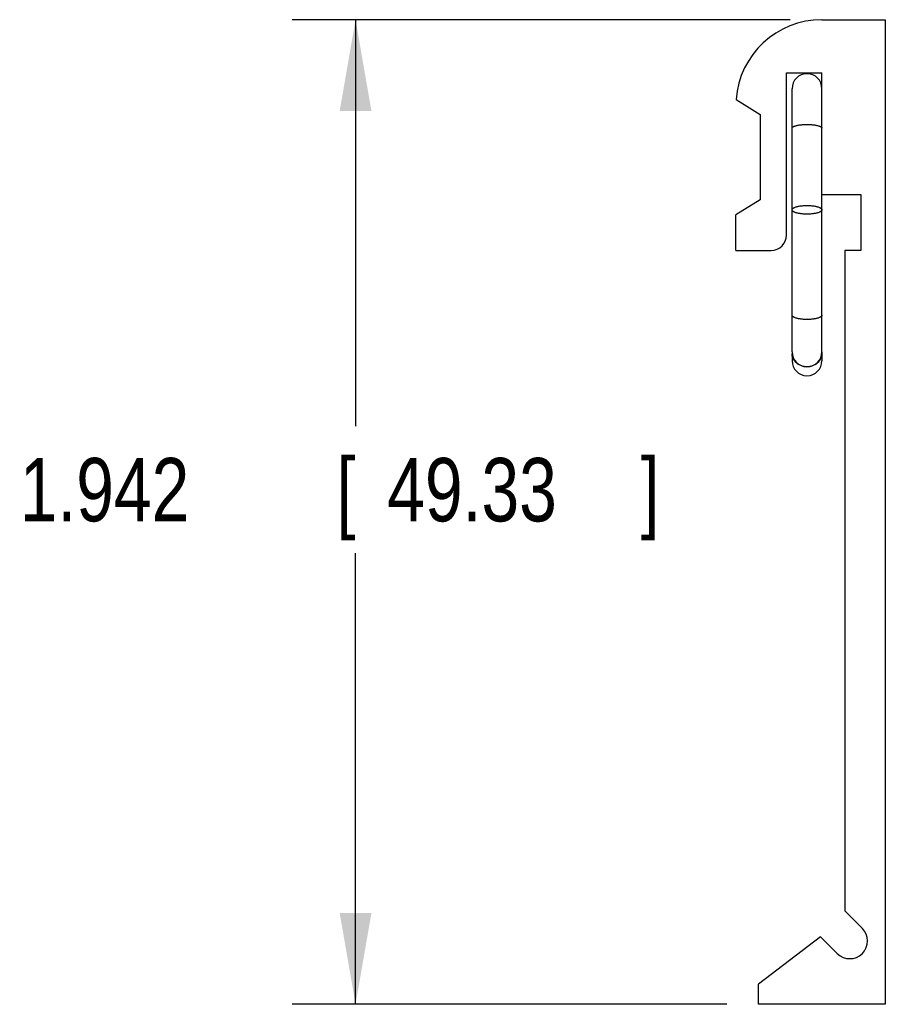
# Model space of a CAD drawing. Header units: inches. Extents: x 0.2 to 16.8, y 0.1 to 10.8.
# Tile 2 of 10: x 8.7 to 10.4, y 2.5 to 4.4. Entities that reach past the tile are written whole.
import ezdxf

# ---------------------------------------------------------------- set-up
doc = ezdxf.new("R2010")
doc.units = ezdxf.units.IN
doc.header["$LTSCALE"] = 0.935
doc.header["$MEASUREMENT"] = 0
doc.layers.get('0').update_dxf_attribs({"linetype": 'CONTINUOUS'})
doc.layers.add('DIMENSIONS', color=7, linetype='CONTINUOUS')
doc.styles.get("Standard").update_dxf_attribs({"font": 'txt', "width": 0.8})
doc.dimstyles.new('DIMSTYLE_1', dxfattribs={"dimtxt": 0.125, "dimasz": 0.18, "dimexe": 0.18, "dimexo": 0.0625, "dimgap": 0.09, "dimtad": 0, "dimtih": 1, "dimtoh": 1, "dimdec": 3, "dimzin": 4, "dimdsep": 46, "dimtxsty": 'STANDARD', "dimblk": '_FILLED', "dimblk1": '_FILLED', "dimblk2": '_FILLED', "dimcen": 0.09, "dimadec": 0, "dimazin": 0, "dimtp": 0.01, "dimtm": 0.01, "dimtfac": 1, "dimtdec": 3, "dimtofl": 0, "dimtmove": 0, "dimatfit": 3, "dimldrblk": '_FILLED', "dimfxl": 1, "dimtolj": 1, "dimtzin": 4, "dimarcsym": 0})

# ---------------------------------------------------------------- blocks, each defined once
blk = doc.blocks.new('_FILLED')
at = {"color": 0, "linetype": 'BYBLOCK'}
blk.add_solid([(0, 0), (-1, 0.174), (-1, -0.174)], dxfattribs=at)
blk = doc.blocks.new('*D5')
at = {"layer": 'DIMENSIONS', "color": 2, "linetype": 'CONTINUOUS'}
for p, q in [((10.2103, 4.4201), (9.2278, 4.4201)), ((9.3528, 4.4201), (9.3528, 3.6181)), ((9.3528, 2.4781), (9.3528, 3.3681)), ((10.0853, 2.4781), (9.2278, 2.4781))]:
    blk.add_line(p, q, dxfattribs=at)
at = {"layer": 'DIMENSIONS', "color": 2, "linetype": 'CONTINUOUS', "xscale": 0.18, "yscale": 0.18, "zscale": 0.18}
for p, rotation in [((9.3528, 4.4201), 90), ((9.3528, 2.4781), 270)]:
    blk.add_blockref('_FILLED', p, dxfattribs=dict(at, rotation=rotation))
at = {"layer": 'DIMENSIONS', "color": 2, "linetype": 'CONTINUOUS', "width": 0.8}
for s, p in [('1.942', (8.6903, 3.4306)), ('[', (9.3153, 3.4306)), ('49.33', (9.4153, 3.4306)), (']', (9.9153, 3.4306))]:
    blk.add_text(s, height=0.125, dxfattribs=at).set_placement(p)

msp = doc.modelspace()

# ---------------------------------------------------------------- linework, layer by layer
at = {"color": 7, "linetype": 'CONTINUOUS'}
for p, q in [((10.2728, 4.4201), (10.3978, 4.4201)), ((10.3978, 4.4201), (10.3978, 2.4781)), ((10.2028, 3.9951), (10.2028, 4.3151)), ((10.2028, 4.3151), (10.2728, 4.3151)), ((10.2728, 3.7652), (10.2728, 4.3151)), ((10.2138, 3.7652), (10.2138, 4.2839)), ((10.1033, 4.2628), (10.1508, 4.2331)), ((10.1508, 4.2331), (10.1508, 4.0651)), ((10.1508, 4.0651), (10.1028, 4.0351)), ((10.2728, 4.0751), (10.3498, 4.0751)), ((10.3498, 4.0751), (10.3498, 3.9651)), ((10.1028, 3.9651), (10.1028, 4.0351)), ((10.1028, 3.9651), (10.1728, 3.9651)), ((10.3178, 3.9651), (10.3178, 2.6626)), ((10.3498, 3.9651), (10.3178, 3.9651)), ((10.2138, 3.7651), (10.2138, 3.7474)), ((10.2728, 3.7651), (10.2728, 3.7474)), ((10.3178, 2.6626), (10.3525, 2.6278)), ((10.2702, 2.6111), (10.1478, 2.5181)), ((10.303, 2.5783), (10.2702, 2.6111)), ((10.1478, 2.4781), (10.1478, 2.5181)), ((10.3978, 2.4781), (10.1478, 2.4781))]:
    msp.add_line(p, q, dxfattribs=at)
for centre, radius, start, end in [((10.2728, 4.2501), 0.17, 90, 175.7147), ((10.2433, 4.284), 0.0295, 0, 180), ((10.1728, 3.9951), 0.03, 270, 360), ((10.2433, 3.7651), 0.0295, 180, 360), ((10.2433, 3.7474), 0.0295, 180, 360), ((10.3278, 2.6031), 0.035, 225, 45)]:
    msp.add_arc(centre, radius, start, end, dxfattribs=at)
for points, knots in [([(10.2138, 4.2064), (10.2138, 4.2067), (10.214, 4.2073), (10.2147, 4.2082), (10.2158, 4.209), (10.2173, 4.2097), (10.2191, 4.2104), (10.2213, 4.2111), (10.2238, 4.2117), (10.2266, 4.2122), (10.2296, 4.2126), (10.2329, 4.2129), (10.2363, 4.2132), (10.2398, 4.2133), (10.2421, 4.2134), (10.2433, 4.2134)], [0, 0, 0, 0, 0.027594, 0.060928, 0.103242, 0.155779, 0.218737, 0.29175, 0.3741, 0.464833, 0.562812, 0.666753, 0.77526, 0.886853, 1, 1, 1, 1]), ([(10.2433, 4.2134), (10.2445, 4.2134), (10.2468, 4.2133), (10.2503, 4.2132), (10.2537, 4.2129), (10.2569, 4.2126), (10.26, 4.2122), (10.2628, 4.2117), (10.2653, 4.2111), (10.2675, 4.2104), (10.2693, 4.2097), (10.2708, 4.209), (10.2719, 4.2082), (10.2726, 4.2073), (10.2728, 4.2067), (10.2728, 4.2064)], [0, 0, 0, 0, 0.113147, 0.22474, 0.333247, 0.437188, 0.535167, 0.6259, 0.70825, 0.781263, 0.844221, 0.896758, 0.939072, 0.972406, 1, 1, 1, 1]), ([(10.2138, 4.0451), (10.2138, 4.0454), (10.214, 4.0462), (10.2147, 4.0472), (10.2158, 4.0482), (10.2172, 4.0491), (10.2191, 4.05), (10.2213, 4.0508), (10.2238, 4.0515), (10.2266, 4.0521), (10.2296, 4.0527), (10.2329, 4.0531), (10.2363, 4.0534), (10.2398, 4.0536), (10.2421, 4.0536), (10.2433, 4.0536)], [0, 0, 0, 0, 0.032627, 0.069973, 0.114826, 0.168907, 0.232448, 0.30514, 0.386803, 0.476057, 0.572312, 0.674279, 0.780232, 0.889498, 1, 1, 1, 1]), ([(10.2433, 4.0365), (10.2421, 4.0365), (10.2398, 4.0366), (10.2363, 4.0368), (10.2329, 4.0371), (10.2296, 4.0375), (10.2266, 4.038), (10.2238, 4.0386), (10.2213, 4.0394), (10.2191, 4.0402), (10.2172, 4.041), (10.2158, 4.042), (10.2147, 4.0429), (10.214, 4.044), (10.2138, 4.0447), (10.2138, 4.0451)], [0, 0, 0, 0, 0.110502, 0.219768, 0.325721, 0.427688, 0.523943, 0.613197, 0.69486, 0.767552, 0.831093, 0.885174, 0.930027, 0.967373, 1, 1, 1, 1]), ([(10.2433, 4.0536), (10.2445, 4.0536), (10.2468, 4.0536), (10.2503, 4.0534), (10.2537, 4.0531), (10.2569, 4.0527), (10.26, 4.0521), (10.2628, 4.0515), (10.2653, 4.0508), (10.2675, 4.05), (10.2693, 4.0491), (10.2708, 4.0482), (10.2719, 4.0472), (10.2726, 4.0462), (10.2728, 4.0454), (10.2728, 4.0451)], [0, 0, 0, 0, 0.110502, 0.219768, 0.325721, 0.427688, 0.523943, 0.613197, 0.69486, 0.767552, 0.831093, 0.885174, 0.930027, 0.967373, 1, 1, 1, 1]), ([(10.2728, 4.0451), (10.2728, 4.0447), (10.2726, 4.044), (10.2719, 4.0429), (10.2708, 4.042), (10.2693, 4.041), (10.2675, 4.0402), (10.2653, 4.0394), (10.2628, 4.0386), (10.26, 4.038), (10.2569, 4.0375), (10.2537, 4.0371), (10.2503, 4.0368), (10.2468, 4.0366), (10.2445, 4.0365), (10.2433, 4.0365)], [0, 0, 0, 0, 0.032627, 0.069973, 0.114826, 0.168907, 0.232448, 0.30514, 0.386803, 0.476057, 0.572312, 0.674279, 0.780232, 0.889498, 1, 1, 1, 1]), ([(10.2433, 3.8288), (10.2421, 3.8288), (10.2398, 3.8288), (10.2363, 3.829), (10.2329, 3.8293), (10.2296, 3.8297), (10.2266, 3.8303), (10.2238, 3.8309), (10.2213, 3.8316), (10.2191, 3.8324), (10.2172, 3.8333), (10.2158, 3.8342), (10.2147, 3.8352), (10.214, 3.8362), (10.2138, 3.837), (10.2138, 3.8373)], [0, 0, 0, 0, 0.110566, 0.219659, 0.325827, 0.427674, 0.523887, 0.613273, 0.69479, 0.767596, 0.831108, 0.885128, 0.930067, 0.967351, 1, 1, 1, 1]), ([(10.2728, 3.8373), (10.2728, 3.837), (10.2726, 3.8362), (10.2719, 3.8352), (10.2708, 3.8342), (10.2693, 3.8333), (10.2675, 3.8324), (10.2653, 3.8316), (10.2628, 3.8309), (10.26, 3.8303), (10.2569, 3.8297), (10.2537, 3.8293), (10.2503, 3.829), (10.2468, 3.8288), (10.2445, 3.8288), (10.2433, 3.8288)], [0, 0, 0, 0, 0.032649, 0.069933, 0.114872, 0.168892, 0.232404, 0.30521, 0.386727, 0.476113, 0.572326, 0.674173, 0.780341, 0.889434, 1, 1, 1, 1]), ([(10.2433, 3.7355), (10.2421, 3.7355), (10.2397, 3.7356), (10.2362, 3.7362), (10.2328, 3.7371), (10.2296, 3.7384), (10.2265, 3.74), (10.2237, 3.7419), (10.2212, 3.744), (10.219, 3.7465), (10.2171, 3.7491), (10.2157, 3.752), (10.2146, 3.7549), (10.2139, 3.758), (10.2138, 3.76), (10.2138, 3.7611)], [0, 0, 0, 0, 0.082302, 0.164307, 0.245731, 0.326318, 0.405855, 0.484183, 0.561205, 0.636898, 0.71132, 0.784602, 0.856955, 0.928648, 1, 1, 1, 1]), ([(10.2728, 3.7611), (10.2728, 3.76), (10.2726, 3.758), (10.272, 3.7549), (10.2709, 3.752), (10.2695, 3.7491), (10.2676, 3.7465), (10.2654, 3.744), (10.2629, 3.7419), (10.2601, 3.74), (10.257, 3.7384), (10.2538, 3.7371), (10.2504, 3.7362), (10.2469, 3.7356), (10.2445, 3.7355), (10.2433, 3.7355)], [0, 0, 0, 0, 0.071352, 0.143045, 0.215398, 0.28868, 0.363102, 0.438795, 0.515817, 0.594145, 0.673682, 0.754269, 0.835693, 0.917698, 1, 1, 1, 1])]:
    msp.add_open_spline(points, degree=3, knots=knots, dxfattribs=at)

# ---------------------------------------------------------------- dimensions: what is measured, and where the dimension line sits
at = {"layer": 'DIMENSIONS', "color": 2, "linetype": 'CONTINUOUS'}
dim = msp.add_linear_dim(base=(9.3528, 4.4201), p1=(10.0853, 2.4781), p2=(10.2103, 4.4201), angle=90, dimstyle='DIMSTYLE_1', dxfattribs=at)
dim.commit()
dim.dimension.update_dxf_attribs({"geometry": '*D5', "text_midpoint": (9.3528, 3.4931), "dimtype": 160})

doc.saveas('drawing.dxf')
